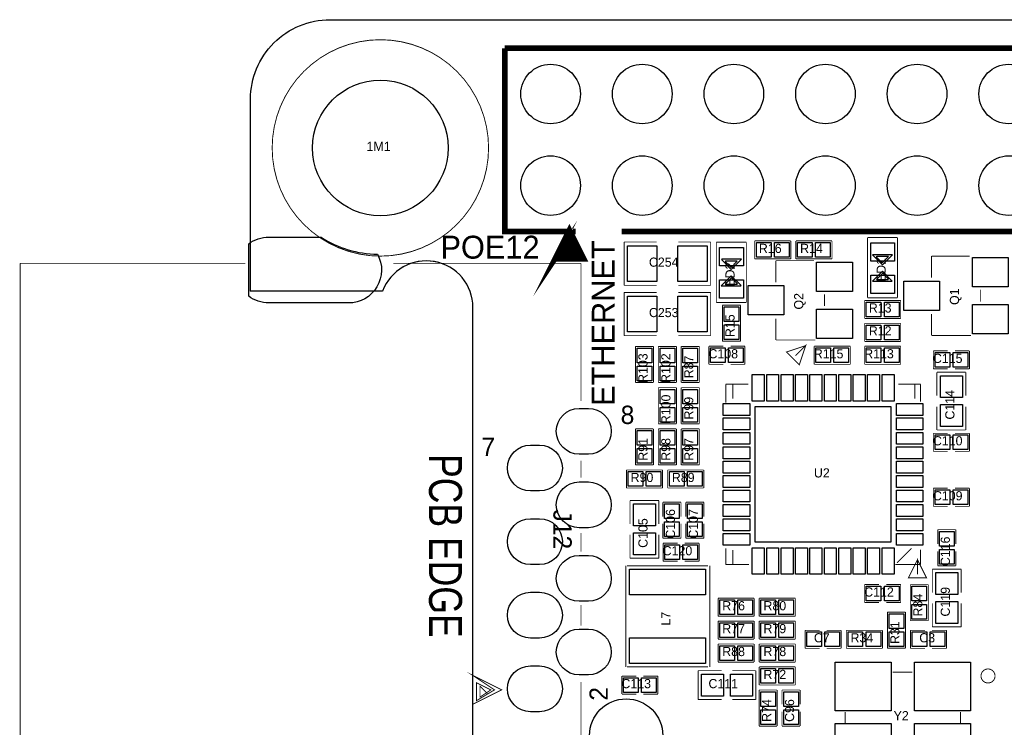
# Model space of a CAD drawing. Extents: x -6.4 to 65, y -1.2 to 30.
# Tile 2 of 5: x -6.4 to 20.9, y 10.4 to 30. Entities that reach past the tile are written whole.
import ezdxf

# ---------------------------------------------------------------- set-up
doc = ezdxf.new("R2010")
doc.units = 0
for name, color, linetype in [('BG_OUTLINE', 2, 'CONTINUOUS'), ('BG_SILKSCREEN_TOP', 241, 'CONTINUOUS'), ('PG_SILKSCREEN_TOP', 254, 'CONTINUOUS'), ('PG_SOLDERMASK_TOP', 40, 'CONTINUOUS'), ('PIN_SOLDERMASK_TOP', 7, 'CONTINUOUS'), ('RD_ASSEMBLY_TOP', 213, 'CONTINUOUS'), ('RD_SILKSCREEN_TOP', 7, 'CONTINUOUS')]:
    doc.layers.add(name, color=color, linetype=linetype)

msp = doc.modelspace()

# ---------------------------------------------------------------- linework, layer by layer
at = {"layer": 'BG_OUTLINE'}
msp.add_lwpolyline([(62.795658, 30.004766, -0.41166), (65.000886, 27.779472), (65.000886, 2.211832, -0.412426), (62.8015, 0.000762), (2.273808, 0.000762, -0.382748), (0.000762, 2.03962), (0.000762, 7.570978), (3.660648, 7.570978, 0.834981), (6.16712, 8.024876), (6.16712, 22.025356, 0.834981), (3.660648, 22.479508), (0.000762, 22.479508), (0.000762, 27.801824, -0.414214), (2.203958, 30.004766)], format="xyb", close=True, dxfattribs=at)
at = {"layer": 'BG_SILKSCREEN_TOP', "const_width": 0.1524}
for points in [[(9.017, 24.13508), (7.050024, 24.13508), (7.050024, 29.21508)], [(7.050024, 29.21508), (57.850024, 29.21508), (57.850024, 24.13508), (10.287, 24.13508)], [(8.43915, 23.37435), (9.23925, 23.37435), (8.8392, 24.17445), (8.43915, 23.37435), (8.8392, 23.974298), (9.139174, 23.474426), (8.639302, 23.474426), (8.8392, 23.874476), (9.039098, 23.574502), (8.739124, 23.574502), (8.939276, 23.7744)]]:
    msp.add_lwpolyline(points, dxfattribs=at)
at = {"layer": 'PG_SILKSCREEN_TOP', "const_width": 0.0254}
for points in [[(6.599936, 26.450036, 1), (0.599948, 26.450036, 1), (6.599936, 26.450036)], [(0.000762, 27.801824), (0.000762, 22.479254), (3.660648, 22.479254, -0.83495), (6.16712, 22.025356), (6.16712, 8.024876, -0.834968), (3.660648, 7.570724), (0.000762, 7.570724), (0.000762, 2.03962)], [(20.641564, 11.811, 1.000195), (20.252436, 11.811, 0.999805), (20.641564, 11.811)]]:
    msp.add_lwpolyline(points, format="xyb", dxfattribs=at)
for points in [[(9.017, 24.13508), (7.050024, 24.13508), (7.050024, 29.21508)], [(7.050024, 29.21508), (57.850024, 29.21508), (57.850024, 24.13508), (10.287, 24.13508)], [(10.357104, 23.840948), (10.357104, 22.641052)], [(11.257026, 23.840948), (10.357104, 23.840948)], [(12.756896, 23.840948), (11.856974, 23.840948)], [(12.756896, 22.641052), (12.756896, 23.840948)], [(12.914884, 23.836884), (12.914884, 22.167088)], [(13.744956, 23.836884), (12.914884, 23.836884)], [(13.744956, 22.167088), (13.744956, 23.836884)], [(13.978128, 23.372064), (13.978128, 23.871936)], [(13.978128, 23.871936), (14.977872, 23.871936)], [(14.977872, 23.871936), (14.977872, 23.372064)], [(15.121128, 23.372064), (15.121128, 23.871936)], [(15.121128, 23.871936), (16.120872, 23.871936)], [(16.120872, 23.871936), (16.120872, 23.372064)], [(17.105884, 23.963884), (17.105884, 22.294088)], [(17.935956, 23.963884), (17.105884, 23.963884)], [(17.935956, 22.294088), (17.935956, 23.963884)], [(-6.387084, 6.800088), (-6.387084, 23.250144)], [(-6.387084, 23.250144), (-0.139446, 23.250144)], [(9.162796, 23.250144), (3.962908, 23.250144)], [(4.573016, 23.319486), (4.572762, 23.319486)], [(9.162796, 23.250144), (9.162796, 19.431508)], [(14.977872, 23.372064), (13.978128, 23.372064)], [(14.565122, 23.325074), (14.565122, 22.722078)], [(14.565122, 23.325074), (15.620238, 23.325074)], [(16.120872, 23.372064), (15.121128, 23.372064)], [(18.883122, 23.452074), (18.883122, 22.849078)], [(18.883122, 23.452074), (19.938238, 23.452074)], [(10.357104, 22.641052), (11.257026, 22.641052)], [(10.357104, 22.443948), (10.357104, 21.244052)], [(11.257026, 22.443948), (10.357104, 22.443948)], [(11.856974, 22.641052), (12.756896, 22.641052)], [(12.756896, 22.443948), (11.856974, 22.443948)], [(12.756896, 21.244052), (12.756896, 22.443948)], [(15.914878, 22.064218), (15.914878, 22.395434)], [(20.232878, 22.191218), (20.232878, 22.522434)], [(12.914884, 22.167088), (13.744956, 22.167088)], [(17.026128, 21.721064), (17.026128, 22.220936)], [(17.026128, 22.220936), (18.025872, 22.220936)], [(17.105884, 22.294088), (17.935956, 22.294088)], [(18.025872, 22.220936), (18.025872, 21.721064)], [(13.085064, 22.089872), (13.584936, 22.089872)], [(13.085064, 21.090128), (13.085064, 22.089872)], [(13.584936, 22.089872), (13.584936, 21.090128)], [(18.883122, 21.251926), (18.883122, 21.845778)], [(14.565122, 21.124926), (14.565122, 21.718778)], [(18.025872, 21.721064), (17.026128, 21.721064)], [(17.026128, 21.086064), (17.026128, 21.585936)], [(17.026128, 21.585936), (18.025872, 21.585936)], [(18.025872, 21.585936), (18.025872, 21.086064)], [(10.357104, 21.244052), (11.257026, 21.244052)], [(11.856974, 21.244052), (12.756896, 21.244052)], [(13.584936, 21.090128), (13.085064, 21.090128)], [(14.565122, 21.124926), (15.657576, 21.124926)], [(18.025872, 21.086064), (17.026128, 21.086064)], [(18.883122, 21.251926), (19.975576, 21.251926)], [(10.672064, 20.946872), (11.171936, 20.946872)], [(10.672064, 19.947128), (10.672064, 20.946872)], [(11.171936, 20.946872), (11.171936, 19.947128)], [(11.307064, 20.946872), (11.806936, 20.946872)], [(11.307064, 19.947128), (11.307064, 20.946872)], [(11.806936, 20.946872), (11.806936, 19.947128)], [(11.942064, 20.946872), (12.441936, 20.946872)], [(11.942064, 19.947128), (11.942064, 20.946872)], [(12.441936, 20.946872), (12.441936, 19.947128)], [(12.708128, 20.950936), (13.107924, 20.950936)], [(12.708128, 20.451064), (12.708128, 20.950936)], [(13.707872, 20.950936), (13.308076, 20.950936)], [(13.707872, 20.451064), (13.707872, 20.950936)], [(15.392654, 20.969986), (14.862302, 20.793456), (15.21587, 20.439888), (15.392654, 20.969986), (15.109698, 20.687284)], [(15.629128, 20.451064), (15.629128, 20.950936)], [(15.629128, 20.950936), (16.628872, 20.950936)], [(16.628872, 20.950936), (16.628872, 20.451064)], [(17.026128, 20.451064), (17.026128, 20.950936)], [(17.026128, 20.950936), (18.025872, 20.950936)], [(18.025872, 20.950936), (18.025872, 20.451064)], [(18.931128, 20.823936), (18.931128, 20.324064)], [(19.330924, 20.823936), (18.931128, 20.823936)], [(19.531076, 20.823936), (19.930872, 20.823936)], [(19.930872, 20.823936), (19.930872, 20.324064)], [(13.107924, 20.451064), (12.708128, 20.451064)], [(13.308076, 20.451064), (13.707872, 20.451064)], [(16.628872, 20.451064), (15.629128, 20.451064)], [(18.025872, 20.451064), (17.026128, 20.451064)], [(18.931128, 20.324064), (19.330924, 20.324064)], [(19.03095, 20.2311), (19.03095, 19.581114)], [(19.83105, 20.2311), (19.03095, 20.2311)], [(19.930872, 20.324064), (19.531076, 20.324064)], [(19.83105, 19.581114), (19.83105, 20.2311)], [(11.171936, 19.947128), (10.672064, 19.947128)], [(11.806936, 19.947128), (11.307064, 19.947128)], [(12.441936, 19.947128), (11.942064, 19.947128)], [(11.307064, 19.803872), (11.806936, 19.803872)], [(11.307064, 18.804128), (11.307064, 19.803872)], [(11.806936, 19.803872), (11.806936, 18.804128)], [(11.942064, 19.803872), (12.441936, 19.803872)], [(11.942064, 18.804128), (11.942064, 19.803872)], [(12.441936, 19.803872), (12.441936, 18.804128)], [(13.17498, 19.898868), (13.805916, 19.898868)], [(13.17498, 19.898868), (13.17498, 19.388328)], [(13.375132, 19.499072), (13.375132, 19.898868)], [(13.375132, 19.898868), (13.774928, 19.898868)], [(18.57502, 19.898868), (17.956276, 19.898868)], [(18.415, 19.898868), (17.975072, 19.898868)], [(18.415, 19.499072), (18.415, 19.898868)], [(18.57502, 19.898868), (18.57502, 19.418046)], [(19.03095, 19.280886), (19.03095, 18.6309)], [(19.83105, 18.6309), (19.83105, 19.280886)], [(10.672064, 18.660872), (11.171936, 18.660872)], [(10.672064, 17.661128), (10.672064, 18.660872)], [(11.171936, 18.660872), (11.171936, 17.661128)], [(11.806936, 18.804128), (11.307064, 18.804128)], [(11.307064, 18.660872), (11.806936, 18.660872)], [(11.307064, 17.661128), (11.307064, 18.660872)], [(11.806936, 18.660872), (11.806936, 17.661128)], [(12.441936, 18.804128), (11.942064, 18.804128)], [(11.942064, 18.660872), (12.441936, 18.660872)], [(11.942064, 17.661128), (11.942064, 18.660872)], [(12.441936, 18.660872), (12.441936, 17.661128)], [(19.03095, 18.6309), (19.83105, 18.6309)], [(18.931128, 18.537936), (18.931128, 18.038064)], [(19.330924, 18.537936), (18.931128, 18.537936)], [(19.531076, 18.537936), (19.930872, 18.537936)], [(19.930872, 18.537936), (19.930872, 18.038064)], [(18.931128, 18.038064), (19.330924, 18.038064)], [(19.930872, 18.038064), (19.531076, 18.038064)], [(9.162796, 17.781778), (9.162796, 17.30883)], [(10.422128, 17.022064), (10.422128, 17.521936)], [(10.422128, 17.521936), (11.421872, 17.521936)], [(11.171936, 17.661128), (10.672064, 17.661128)], [(11.806936, 17.661128), (11.307064, 17.661128)], [(11.421872, 17.521936), (11.421872, 17.022064)], [(11.565128, 17.022064), (11.565128, 17.521936)], [(11.565128, 17.521936), (12.564872, 17.521936)], [(12.441936, 17.661128), (11.942064, 17.661128)], [(12.564872, 17.521936), (12.564872, 17.022064)], [(11.421872, 17.022064), (10.422128, 17.022064)], [(12.564872, 17.022064), (11.565128, 17.022064)], [(18.931128, 17.013936), (18.931128, 16.514064)], [(19.330924, 17.013936), (18.931128, 17.013936)], [(19.531076, 17.013936), (19.930872, 17.013936)], [(19.930872, 17.013936), (19.930872, 16.514064)], [(10.52195, 16.6751), (10.52195, 16.025114)], [(11.32205, 16.6751), (10.52195, 16.6751)], [(11.32205, 16.025114), (11.32205, 16.6751)], [(11.434064, 16.628872), (11.434064, 16.229076)], [(11.933936, 16.628872), (11.434064, 16.628872)], [(11.933936, 16.229076), (11.933936, 16.628872)], [(12.069064, 16.628872), (12.069064, 16.229076)], [(12.568936, 16.628872), (12.069064, 16.628872)], [(12.568936, 16.229076), (12.568936, 16.628872)], [(18.931128, 16.514064), (19.330924, 16.514064)], [(19.930872, 16.514064), (19.531076, 16.514064)], [(11.434064, 15.629128), (11.434064, 16.028924)], [(11.933936, 16.028924), (11.933936, 15.629128)], [(12.069064, 15.629128), (12.069064, 16.028924)], [(12.568936, 16.028924), (12.568936, 15.629128)], [(19.054064, 15.866872), (19.553936, 15.866872)], [(19.054064, 15.467076), (19.054064, 15.866872)], [(19.553936, 15.866872), (19.553936, 15.467076)], [(9.162796, 15.774924), (9.162796, 15.258288)], [(10.52195, 15.724886), (10.52195, 15.0749)], [(11.32205, 15.0749), (11.32205, 15.724886)], [(11.933936, 15.629128), (11.434064, 15.629128)], [(12.568936, 15.629128), (12.069064, 15.629128)], [(11.438128, 15.489936), (11.837924, 15.489936)], [(11.438128, 14.990064), (11.438128, 15.489936)], [(12.437872, 15.489936), (12.038076, 15.489936)], [(12.437872, 14.990064), (12.437872, 15.489936)], [(13.17498, 14.899132), (13.17498, 15.350744)], [(13.375132, 14.899132), (13.375132, 15.298928)], [(17.925034, 14.948916), (18.325084, 15.348966)], [(18.57502, 14.899132), (18.57502, 15.3162)], [(10.52195, 15.0749), (11.32205, 15.0749)], [(18.4912, 15.031974), (18.241264, 14.532102), (18.741136, 14.532102), (18.4912, 15.031974), (18.4912, 14.631924)], [(19.054064, 15.266924), (19.054064, 14.867128)], [(19.553936, 14.867128), (19.553936, 15.266924)], [(10.407904, 12.062714), (10.407904, 14.867128)], [(10.433304, 14.867128), (12.68476, 14.867128)], [(11.837924, 14.990064), (11.438128, 14.990064)], [(12.038076, 14.990064), (12.437872, 14.990064)], [(12.73556, 14.867128), (12.73556, 12.062714)], [(13.17498, 14.899132), (13.817854, 14.899132)], [(13.774928, 14.899132), (13.375132, 14.899132)], [(18.57502, 14.899132), (17.873218, 14.899132)], [(18.90395, 14.7701), (18.90395, 14.120114)], [(19.70405, 14.7701), (18.90395, 14.7701)], [(19.054064, 14.867128), (19.553936, 14.867128)], [(19.70405, 14.120114), (19.70405, 14.7701)], [(17.026128, 14.346936), (17.026128, 13.847064)], [(17.425924, 14.346936), (17.026128, 14.346936)], [(17.626076, 14.346936), (18.025872, 14.346936)], [(18.025872, 14.346936), (18.025872, 13.847064)], [(18.292064, 14.342872), (18.791936, 14.342872)], [(18.292064, 13.343128), (18.292064, 14.342872)], [(18.791936, 14.342872), (18.791936, 13.343128)], [(12.962128, 13.466064), (12.962128, 13.965936)], [(12.962128, 13.965936), (13.961872, 13.965936)], [(13.961872, 13.965936), (13.961872, 13.466064)], [(14.105128, 13.965936), (15.104872, 13.965936)], [(14.105128, 13.466064), (14.105128, 13.965936)], [(15.104872, 13.965936), (15.104872, 13.466064)], [(9.162796, 13.778992), (9.162796, 13.207238)], [(17.026128, 13.847064), (17.425924, 13.847064)], [(18.025872, 13.847064), (17.626076, 13.847064)], [(18.90395, 13.819886), (18.90395, 13.1699)], [(19.70405, 13.1699), (19.70405, 13.819886)], [(13.961872, 13.466064), (12.962128, 13.466064)], [(15.104872, 13.466064), (14.105128, 13.466064)], [(17.657064, 13.580872), (18.156936, 13.580872)], [(17.657064, 12.581128), (17.657064, 13.580872)], [(18.156936, 13.580872), (18.156936, 12.581128)], [(12.962128, 13.330936), (13.961872, 13.330936)], [(12.962128, 12.831064), (12.962128, 13.330936)], [(13.961872, 13.330936), (13.961872, 12.831064)], [(14.105128, 12.831064), (14.105128, 13.330936)], [(14.105128, 13.330936), (15.104872, 13.330936)], [(15.104872, 13.330936), (15.104872, 12.831064)], [(18.791936, 13.343128), (18.292064, 13.343128)], [(18.90395, 13.1699), (19.70405, 13.1699)], [(13.961872, 12.831064), (12.962128, 12.831064)], [(15.104872, 12.831064), (14.105128, 12.831064)], [(15.375128, 13.076936), (15.774924, 13.076936)], [(15.375128, 12.577064), (15.375128, 13.076936)], [(16.374872, 13.076936), (15.975076, 13.076936)], [(16.374872, 12.577064), (16.374872, 13.076936)], [(16.518128, 13.076936), (17.517872, 13.076936)], [(16.518128, 12.577064), (16.518128, 13.076936)], [(17.517872, 13.076936), (17.517872, 12.577064)], [(18.296128, 13.076936), (18.296128, 12.577064)], [(18.695924, 13.076936), (18.296128, 13.076936)], [(18.896076, 13.076936), (19.295872, 13.076936)], [(19.295872, 13.076936), (19.295872, 12.577064)], [(12.962128, 12.196064), (12.962128, 12.695936)], [(12.962128, 12.695936), (13.961872, 12.695936)], [(13.961872, 12.695936), (13.961872, 12.196064)], [(14.105128, 12.695936), (15.104872, 12.695936)], [(14.105128, 12.196064), (14.105128, 12.695936)], [(15.104872, 12.695936), (15.104872, 12.196064)], [(15.774924, 12.577064), (15.375128, 12.577064)], [(15.975076, 12.577064), (16.374872, 12.577064)], [(17.517872, 12.577064), (16.518128, 12.577064)], [(18.156936, 12.581128), (17.657064, 12.581128)], [(18.296128, 12.577064), (18.695924, 12.577064)], [(19.295872, 12.577064), (18.896076, 12.577064)], [(12.68476, 12.062714), (10.433304, 12.062714)], [(13.961872, 12.196064), (12.962128, 12.196064)], [(15.104872, 12.196064), (14.105128, 12.196064)], [(14.105128, 11.561064), (14.105128, 12.060936)], [(14.105128, 12.060936), (15.104872, 12.060936)], [(15.104872, 12.060936), (15.104872, 11.561064)], [(6.162802, 11.825224), (6.162802, 11.025124), (6.962902, 11.425174), (6.162802, 11.825224), (6.76275, 11.425174), (6.262878, 11.1252), (6.262878, 11.625072), (6.662928, 11.425174), (6.362954, 11.225022), (6.362954, 11.524996), (6.562852, 11.325098)], [(10.295128, 11.806936), (10.694924, 11.806936)], [(10.295128, 11.307064), (10.295128, 11.806936)], [(11.294872, 11.806936), (10.895076, 11.806936)], [(11.294872, 11.307064), (11.294872, 11.806936)], [(12.4079, 11.95705), (12.4079, 11.15695)], [(13.057886, 11.95705), (12.4079, 11.95705)], [(14.0081, 11.95705), (13.358114, 11.95705)], [(14.0081, 11.15695), (14.0081, 11.95705)], [(18.350738, 11.917934), (17.805654, 11.917934)], [(9.162796, 6.800088), (9.162796, 11.645392)], [(15.104872, 11.561064), (14.105128, 11.561064)], [(10.694924, 11.307064), (10.295128, 11.307064)], [(10.895076, 11.307064), (11.294872, 11.307064)], [(14.101064, 11.421872), (14.600936, 11.421872)], [(14.101064, 10.422128), (14.101064, 11.421872)], [(14.600936, 11.421872), (14.600936, 10.422128)], [(14.736064, 11.421872), (14.736064, 11.022076)], [(15.235936, 11.421872), (14.736064, 11.421872)], [(15.235936, 11.022076), (15.235936, 11.421872)], [(12.4079, 11.15695), (13.057886, 11.15695)], [(13.358114, 11.15695), (14.0081, 11.15695)], [(14.736064, 10.422128), (14.736064, 10.821924)], [(15.235936, 10.821924), (15.235936, 10.422128)], [(16.484854, 10.496804), (16.484854, 10.814558)], [(19.684746, 10.485628), (19.684746, 10.810494)], [(14.600936, 10.422128), (14.101064, 10.422128)], [(15.235936, 10.422128), (14.736064, 10.422128)]]:
    msp.add_lwpolyline(points, dxfattribs=at)
at = {"layer": 'PG_SOLDERMASK_TOP'}
for points in [[(17.2466, 23.4823), (17.51965, 23.20925), (17.79905, 23.48865), (17.2593, 23.48865), (17.2593, 23.4823)], [(13.0556, 23.3553), (13.32865, 23.08225), (13.60805, 23.36165), (13.0683, 23.36165), (13.0683, 23.3553)], [(13.1572, 23.3045), (13.3223, 23.1394), (13.49375, 23.31085), (13.1699, 23.31085), (13.1699, 23.3045)], [(17.3482, 23.4315), (17.5133, 23.2664), (17.68475, 23.43785), (17.3609, 23.43785), (17.3609, 23.4315)], [(17.7927, 22.7584), (17.51965, 23.03145), (17.24025, 22.75205), (17.78, 22.75205), (17.78, 22.7584)], [(17.6911, 22.8092), (17.526, 22.9743), (17.35455, 22.80285), (17.6784, 22.80285), (17.6784, 22.8092)], [(13.6017, 22.6314), (13.32865, 22.90445), (13.04925, 22.62505), (13.589, 22.62505), (13.589, 22.6314)], [(13.5001, 22.6822), (13.335, 22.8473), (13.16355, 22.67585), (13.4874, 22.67585), (13.4874, 22.6822)]]:
    msp.add_lwpolyline(points, close=True, dxfattribs=at)
at = {"layer": 'PIN_SOLDERMASK_TOP'}
for points in [[(-0.0508, 23.789132, -0.165832), (0.508, 23.979632), (1.944624, 23.979632), (1.95707, 23.971504, 0.141192), (3.520186, 23.50389, -0.569596), (2.7178, 22.150832), (0.508, 22.150832, -0.165854), (-0.0508, 22.341332)], [(9.366758, 17.960086), (9.112758, 17.960086, -1), (9.112758, 19.230086), (9.366758, 19.230086, -1)], [(8.012938, 16.940022), (7.758938, 16.940022, -1), (7.758938, 18.210022), (8.012938, 18.210022, -1)], [(9.366758, 15.920212), (9.112758, 15.920212, -1), (9.112758, 17.190212), (9.366758, 17.190212, -1)], [(8.012938, 14.900148), (7.758938, 14.900148, -1), (7.758938, 16.170148), (8.012938, 16.170148, -1)], [(9.366758, 13.880084), (9.112758, 13.880084, -1), (9.112758, 15.150084), (9.366758, 15.150084, -1)], [(8.012938, 12.86002), (7.758938, 12.86002, -1), (7.758938, 14.13002), (8.012938, 14.13002, -1)], [(9.366758, 11.84021), (9.112758, 11.84021, -1), (9.112758, 13.11021), (9.366758, 13.11021, -1)], [(8.012938, 10.820146), (7.758938, 10.820146, -1), (7.758938, 12.090146), (8.012938, 12.090146, -1)]]:
    msp.add_lwpolyline(points, format="xyb", close=True, dxfattribs=at)
for points in [[(14.024864, 23.4188), (14.024864, 23.8252), (14.431264, 23.8252), (14.431264, 23.4188)], [(14.524736, 23.4188), (14.524736, 23.8252), (14.931136, 23.8252), (14.931136, 23.4188)], [(15.167864, 23.4188), (15.167864, 23.8252), (15.574264, 23.8252), (15.574264, 23.4188)], [(15.667736, 23.4188), (15.667736, 23.8252), (16.074136, 23.8252), (16.074136, 23.4188)], [(17.8562, 23.310088), (17.1958, 23.310088), (17.1958, 23.818088), (17.8562, 23.818088)], [(10.450576, 22.7457), (10.450576, 23.7363), (11.263376, 23.7363), (11.263376, 22.7457)], [(11.850624, 22.7457), (11.850624, 23.7363), (12.663424, 23.7363), (12.663424, 22.7457)], [(13.6652, 23.183088), (13.0048, 23.183088), (13.0048, 23.691088), (13.6652, 23.691088)], [(16.68526, 22.468586), (15.69466, 22.468586), (15.69466, 23.281386), (16.68526, 23.281386)], [(21.00326, 22.595586), (20.01266, 22.595586), (20.01266, 23.408386), (21.00326, 23.408386)], [(13.6652, 22.282912), (13.0048, 22.282912), (13.0048, 22.790912), (13.6652, 22.790912)], [(17.8562, 22.409912), (17.1958, 22.409912), (17.1958, 22.917912), (17.8562, 22.917912)], [(19.10334, 21.9456), (18.11274, 21.9456), (18.11274, 22.7584), (19.10334, 22.7584)], [(14.78534, 21.8186), (13.79474, 21.8186), (13.79474, 22.6314), (14.78534, 22.6314)], [(10.450576, 21.3487), (10.450576, 22.3393), (11.263376, 22.3393), (11.263376, 21.3487)], [(11.850624, 21.3487), (11.850624, 22.3393), (12.663424, 22.3393), (12.663424, 21.3487)], [(17.072864, 21.7678), (17.072864, 22.1742), (17.479264, 22.1742), (17.479264, 21.7678)], [(17.572736, 21.7678), (17.572736, 22.1742), (17.979136, 22.1742), (17.979136, 21.7678)], [(13.5382, 21.636736), (13.1318, 21.636736), (13.1318, 22.043136), (13.5382, 22.043136)], [(16.68526, 21.168614), (15.69466, 21.168614), (15.69466, 21.981414), (16.68526, 21.981414)], [(21.00326, 21.295614), (20.01266, 21.295614), (20.01266, 22.108414), (21.00326, 22.108414)], [(13.5382, 21.136864), (13.1318, 21.136864), (13.1318, 21.543264), (13.5382, 21.543264)], [(17.072864, 21.1328), (17.072864, 21.5392), (17.479264, 21.5392), (17.479264, 21.1328)], [(17.572736, 21.1328), (17.572736, 21.5392), (17.979136, 21.5392), (17.979136, 21.1328)], [(10.7188, 20.900136), (11.1252, 20.900136), (11.1252, 20.493736), (10.7188, 20.493736)], [(11.7602, 20.493736), (11.3538, 20.493736), (11.3538, 20.900136), (11.7602, 20.900136)], [(11.9888, 20.900136), (12.3952, 20.900136), (12.3952, 20.493736), (11.9888, 20.493736)], [(13.161264, 20.9042), (13.161264, 20.4978), (12.754864, 20.4978), (12.754864, 20.9042)], [(13.661136, 20.9042), (13.661136, 20.4978), (13.254736, 20.4978), (13.254736, 20.9042)], [(15.675864, 20.4978), (15.675864, 20.9042), (16.082264, 20.9042), (16.082264, 20.4978)], [(16.175736, 20.4978), (16.175736, 20.9042), (16.582136, 20.9042), (16.582136, 20.4978)], [(17.072864, 20.4978), (17.072864, 20.9042), (17.479264, 20.9042), (17.479264, 20.4978)], [(17.572736, 20.4978), (17.572736, 20.9042), (17.979136, 20.9042), (17.979136, 20.4978)], [(18.977864, 20.3708), (18.977864, 20.7772), (19.384264, 20.7772), (19.384264, 20.3708)], [(19.477736, 20.3708), (19.477736, 20.7772), (19.884136, 20.7772), (19.884136, 20.3708)], [(10.7188, 20.400264), (11.1252, 20.400264), (11.1252, 19.993864), (10.7188, 19.993864)], [(11.7602, 19.993864), (11.3538, 19.993864), (11.3538, 20.400264), (11.7602, 20.400264)], [(11.9888, 20.400264), (12.3952, 20.400264), (12.3952, 19.993864), (11.9888, 19.993864)], [(14.240002, 20.167346), (14.240002, 19.430746), (13.909802, 19.430746), (13.909802, 20.167346)], [(14.640052, 20.167346), (14.640052, 19.430746), (14.309852, 19.430746), (14.309852, 20.167346)], [(15.040102, 20.167346), (15.040102, 19.430746), (14.709902, 19.430746), (14.709902, 20.167346)], [(15.440152, 20.167346), (15.440152, 19.430746), (15.109952, 19.430746), (15.109952, 20.167346)], [(15.840202, 20.167346), (15.840202, 19.430746), (15.510002, 19.430746), (15.510002, 20.167346)], [(16.239998, 20.167346), (16.239998, 19.430746), (15.909798, 19.430746), (15.909798, 20.167346)], [(16.640048, 20.167346), (16.640048, 19.430746), (16.309848, 19.430746), (16.309848, 20.167346)], [(17.040098, 20.167346), (17.040098, 19.430746), (16.709898, 19.430746), (16.709898, 20.167346)], [(17.440148, 20.167346), (17.440148, 19.430746), (17.109948, 19.430746), (17.109948, 20.167346)], [(17.840198, 20.167346), (17.840198, 19.430746), (17.509998, 19.430746), (17.509998, 20.167346)], [(19.1262, 20.13585), (19.7358, 20.13585), (19.7358, 19.52625), (19.1262, 19.52625)], [(11.3538, 19.757136), (11.7602, 19.757136), (11.7602, 19.350736), (11.3538, 19.350736)], [(12.3952, 19.350736), (11.9888, 19.350736), (11.9888, 19.757136), (12.3952, 19.757136)], [(11.3538, 19.257264), (11.7602, 19.257264), (11.7602, 18.850864), (11.3538, 18.850864)], [(12.3952, 18.850864), (11.9888, 18.850864), (11.9888, 19.257264), (12.3952, 19.257264)], [(13.843254, 19.364198), (13.843254, 19.033998), (13.106654, 19.033998), (13.106654, 19.364198)], [(17.7546, 19.2786), (17.7546, 15.5194), (13.9954, 15.5194), (13.9954, 19.2786)], [(18.643346, 19.364198), (18.643346, 19.033998), (17.906746, 19.033998), (17.906746, 19.364198)], [(19.1262, 19.33575), (19.7358, 19.33575), (19.7358, 18.72615), (19.1262, 18.72615)], [(13.843254, 18.964148), (13.843254, 18.633948), (13.106654, 18.633948), (13.106654, 18.964148)], [(18.643346, 18.964148), (18.643346, 18.633948), (17.906746, 18.633948), (17.906746, 18.964148)], [(11.1252, 18.207736), (10.7188, 18.207736), (10.7188, 18.614136), (11.1252, 18.614136)], [(11.3538, 18.614136), (11.7602, 18.614136), (11.7602, 18.207736), (11.3538, 18.207736)], [(12.3952, 18.207736), (11.9888, 18.207736), (11.9888, 18.614136), (12.3952, 18.614136)], [(13.843254, 18.564098), (13.843254, 18.233898), (13.106654, 18.233898), (13.106654, 18.564098)], [(18.643346, 18.564098), (18.643346, 18.233898), (17.906746, 18.233898), (17.906746, 18.564098)], [(18.977864, 18.0848), (18.977864, 18.4912), (19.384264, 18.4912), (19.384264, 18.0848)], [(19.477736, 18.0848), (19.477736, 18.4912), (19.884136, 18.4912), (19.884136, 18.0848)], [(11.1252, 17.707864), (10.7188, 17.707864), (10.7188, 18.114264), (11.1252, 18.114264)], [(11.3538, 18.114264), (11.7602, 18.114264), (11.7602, 17.707864), (11.3538, 17.707864)], [(12.3952, 17.707864), (11.9888, 17.707864), (11.9888, 18.114264), (12.3952, 18.114264)], [(13.843254, 18.164048), (13.843254, 17.833848), (13.106654, 17.833848), (13.106654, 18.164048)], [(18.643346, 18.164048), (18.643346, 17.833848), (17.906746, 17.833848), (17.906746, 18.164048)], [(13.843254, 17.763998), (13.843254, 17.433798), (13.106654, 17.433798), (13.106654, 17.763998)], [(18.643346, 17.763998), (18.643346, 17.433798), (17.906746, 17.433798), (17.906746, 17.763998)], [(10.468864, 17.0688), (10.468864, 17.4752), (10.875264, 17.4752), (10.875264, 17.0688)], [(10.968736, 17.0688), (10.968736, 17.4752), (11.375136, 17.4752), (11.375136, 17.0688)], [(11.611864, 17.0688), (11.611864, 17.4752), (12.018264, 17.4752), (12.018264, 17.0688)], [(12.111736, 17.0688), (12.111736, 17.4752), (12.518136, 17.4752), (12.518136, 17.0688)], [(13.843254, 17.364202), (13.843254, 17.034002), (13.106654, 17.034002), (13.106654, 17.364202)], [(18.643346, 17.364202), (18.643346, 17.034002), (17.906746, 17.034002), (17.906746, 17.364202)], [(13.843254, 16.964152), (13.843254, 16.633952), (13.106654, 16.633952), (13.106654, 16.964152)], [(18.643346, 16.964152), (18.643346, 16.633952), (17.906746, 16.633952), (17.906746, 16.964152)], [(18.977864, 16.5608), (18.977864, 16.9672), (19.384264, 16.9672), (19.384264, 16.5608)], [(19.477736, 16.5608), (19.477736, 16.9672), (19.884136, 16.9672), (19.884136, 16.5608)], [(10.6172, 16.57985), (11.2268, 16.57985), (11.2268, 15.97025), (10.6172, 15.97025)], [(11.4808, 16.582136), (11.8872, 16.582136), (11.8872, 16.175736), (11.4808, 16.175736)], [(12.1158, 16.582136), (12.5222, 16.582136), (12.5222, 16.175736), (12.1158, 16.175736)], [(13.843254, 16.564102), (13.843254, 16.233902), (13.106654, 16.233902), (13.106654, 16.564102)], [(18.643346, 16.564102), (18.643346, 16.233902), (17.906746, 16.233902), (17.906746, 16.564102)], [(13.843254, 16.164052), (13.843254, 15.833852), (13.106654, 15.833852), (13.106654, 16.164052)], [(18.643346, 16.164052), (18.643346, 15.833852), (17.906746, 15.833852), (17.906746, 16.164052)], [(11.4808, 16.082264), (11.8872, 16.082264), (11.8872, 15.675864), (11.4808, 15.675864)], [(12.1158, 16.082264), (12.5222, 16.082264), (12.5222, 15.675864), (12.1158, 15.675864)], [(10.6172, 15.77975), (11.2268, 15.77975), (11.2268, 15.17015), (10.6172, 15.17015)], [(13.843254, 15.764002), (13.843254, 15.433802), (13.106654, 15.433802), (13.106654, 15.764002)], [(18.643346, 15.764002), (18.643346, 15.433802), (17.906746, 15.433802), (17.906746, 15.764002)], [(19.5072, 15.413736), (19.1008, 15.413736), (19.1008, 15.820136), (19.5072, 15.820136)], [(11.891264, 15.4432), (11.891264, 15.0368), (11.484864, 15.0368), (11.484864, 15.4432)], [(12.391136, 15.4432), (12.391136, 15.0368), (11.984736, 15.0368), (11.984736, 15.4432)], [(14.240002, 15.367254), (14.240002, 14.630654), (13.909802, 14.630654), (13.909802, 15.367254)], [(14.640052, 15.367254), (14.640052, 14.630654), (14.309852, 14.630654), (14.309852, 15.367254)], [(15.040102, 15.367254), (15.040102, 14.630654), (14.709902, 14.630654), (14.709902, 15.367254)], [(15.440152, 15.367254), (15.440152, 14.630654), (15.109952, 14.630654), (15.109952, 15.367254)], [(15.840202, 15.367254), (15.840202, 14.630654), (15.510002, 14.630654), (15.510002, 15.367254)], [(16.239998, 15.367254), (16.239998, 14.630654), (15.909798, 14.630654), (15.909798, 15.367254)], [(16.640048, 15.367254), (16.640048, 14.630654), (16.309848, 14.630654), (16.309848, 15.367254)], [(17.040098, 15.367254), (17.040098, 14.630654), (16.709898, 14.630654), (16.709898, 15.367254)], [(17.440148, 15.367254), (17.440148, 14.630654), (17.109948, 14.630654), (17.109948, 15.367254)], [(17.840198, 15.367254), (17.840198, 14.630654), (17.509998, 14.630654), (17.509998, 15.367254)], [(19.5072, 14.913864), (19.1008, 14.913864), (19.1008, 15.320264), (19.5072, 15.320264)], [(12.6111, 14.05636), (10.5029, 14.05636), (10.5029, 14.76756), (12.6111, 14.76756)], [(18.9992, 14.67485), (19.6088, 14.67485), (19.6088, 14.06525), (18.9992, 14.06525)], [(17.072864, 13.8938), (17.072864, 14.3002), (17.479264, 14.3002), (17.479264, 13.8938)], [(17.572736, 13.8938), (17.572736, 14.3002), (17.979136, 14.3002), (17.979136, 13.8938)], [(18.3388, 14.296136), (18.7452, 14.296136), (18.7452, 13.889736), (18.3388, 13.889736)], [(13.008864, 13.5128), (13.008864, 13.9192), (13.415264, 13.9192), (13.415264, 13.5128)], [(13.508736, 13.5128), (13.508736, 13.9192), (13.915136, 13.9192), (13.915136, 13.5128)], [(14.558264, 13.9192), (14.558264, 13.5128), (14.151864, 13.5128), (14.151864, 13.9192)], [(15.058136, 13.9192), (15.058136, 13.5128), (14.651736, 13.5128), (14.651736, 13.9192)], [(18.3388, 13.796264), (18.7452, 13.796264), (18.7452, 13.389864), (18.3388, 13.389864)], [(18.9992, 13.87475), (19.6088, 13.87475), (19.6088, 13.26515), (18.9992, 13.26515)], [(18.1102, 13.127736), (17.7038, 13.127736), (17.7038, 13.534136), (18.1102, 13.534136)], [(13.415264, 13.2842), (13.415264, 12.8778), (13.008864, 12.8778), (13.008864, 13.2842)], [(13.915136, 13.2842), (13.915136, 12.8778), (13.508736, 12.8778), (13.508736, 13.2842)], [(14.151864, 12.8778), (14.151864, 13.2842), (14.558264, 13.2842), (14.558264, 12.8778)], [(14.651736, 12.8778), (14.651736, 13.2842), (15.058136, 13.2842), (15.058136, 12.8778)], [(12.6111, 12.15644), (10.5029, 12.15644), (10.5029, 12.86764), (12.6111, 12.86764)], [(15.828264, 13.0302), (15.828264, 12.6238), (15.421864, 12.6238), (15.421864, 13.0302)], [(16.328136, 13.0302), (16.328136, 12.6238), (15.921736, 12.6238), (15.921736, 13.0302)], [(16.971264, 13.0302), (16.971264, 12.6238), (16.564864, 12.6238), (16.564864, 13.0302)], [(17.471136, 13.0302), (17.471136, 12.6238), (17.064736, 12.6238), (17.064736, 13.0302)], [(18.1102, 12.627864), (17.7038, 12.627864), (17.7038, 13.034264), (18.1102, 13.034264)], [(18.342864, 12.6238), (18.342864, 13.0302), (18.749264, 13.0302), (18.749264, 12.6238)], [(18.842736, 12.6238), (18.842736, 13.0302), (19.249136, 13.0302), (19.249136, 12.6238)], [(13.008864, 12.2428), (13.008864, 12.6492), (13.415264, 12.6492), (13.415264, 12.2428)], [(13.508736, 12.2428), (13.508736, 12.6492), (13.915136, 12.6492), (13.915136, 12.2428)], [(14.558264, 12.6492), (14.558264, 12.2428), (14.151864, 12.2428), (14.151864, 12.6492)], [(15.058136, 12.6492), (15.058136, 12.2428), (14.651736, 12.2428), (14.651736, 12.6492)], [(14.151864, 11.6078), (14.151864, 12.0142), (14.558264, 12.0142), (14.558264, 11.6078)], [(14.651736, 11.6078), (14.651736, 12.0142), (15.058136, 12.0142), (15.058136, 11.6078)], [(17.759426, 12.190984), (17.759426, 10.844784), (16.210026, 10.844784), (16.210026, 12.190984)], [(19.959574, 12.190984), (19.959574, 10.844784), (18.410174, 10.844784), (18.410174, 12.190984)], [(10.748264, 11.7602), (10.748264, 11.3538), (10.341864, 11.3538), (10.341864, 11.7602)], [(11.248136, 11.7602), (11.248136, 11.3538), (10.841736, 11.3538), (10.841736, 11.7602)], [(12.50315, 11.2522), (12.50315, 11.8618), (13.11275, 11.8618), (13.11275, 11.2522)], [(13.30325, 11.2522), (13.30325, 11.8618), (13.91285, 11.8618), (13.91285, 11.2522)], [(14.1478, 11.375136), (14.5542, 11.375136), (14.5542, 10.968736), (14.1478, 10.968736)], [(14.7828, 11.375136), (15.1892, 11.375136), (15.1892, 10.968736), (14.7828, 10.968736)], [(14.1478, 10.875264), (14.5542, 10.875264), (14.5542, 10.468864), (14.1478, 10.468864)], [(14.7828, 10.875264), (15.1892, 10.875264), (15.1892, 10.468864), (14.7828, 10.468864)], [(17.759426, 10.491216), (17.759426, 9.145016), (16.210026, 9.145016), (16.210026, 10.491216)], [(19.959574, 10.491216), (19.959574, 9.145016), (18.410174, 9.145016), (18.410174, 10.491216)]]:
    msp.add_lwpolyline(points, close=True, dxfattribs=at)
for centre, radius in [((8.320024, 27.94508), 0.8255), ((10.860024, 27.94508), 0.8255), ((13.400024, 27.94508), 0.8255), ((15.940024, 27.94508), 0.8255), ((18.480024, 27.94508), 0.8255), ((21.020024, 27.94508), 0.8255), ((3.599942, 26.450036), 1.8796), ((8.320024, 25.40508), 0.8255), ((10.860024, 25.40508), 0.8255), ((13.400024, 25.40508), 0.8255), ((15.940024, 25.40508), 0.8255), ((18.480024, 25.40508), 0.8255), ((21.020024, 25.40508), 0.8255), ((10.414, 10.16), 1.016)]:
    msp.add_circle(centre, radius, dxfattribs=at)

# ---------------------------------------------------------------- texts
at = {"layer": 'BG_SILKSCREEN_TOP', "width": 1.004}
msp.add_text('POE12', height=0.635, dxfattribs=at).set_placement((5.26542, 23.3807))
msp.add_text('ETHERNET', height=0.635, rotation=90, dxfattribs=at).set_placement((10.0965, 19.29511))
at = {"layer": 'PG_SILKSCREEN_TOP', "width": 1.005}
for s, p in [('8', (10.2616, 18.796)), ('7', (6.4008, 17.907))]:
    msp.add_text(s, height=0.508, dxfattribs=at).set_placement(p)
at = {"layer": 'PG_SILKSCREEN_TOP'}
for s, height, rotation, width, p in [('PCB EDGE', 0.9144, 270, 0.805556, (4.948936, 17.963134)), ('2', 0.508, 90, 1.005, (9.906, 11.1252))]:
    msp.add_text(s, height=height, rotation=rotation, dxfattribs=dict(at, width=width)).set_placement(p)
at = {"layer": 'RD_ASSEMBLY_TOP', "width": 1.01}
for s, p in [('1M1', (3.216402, 26.3652)), ('R16', (14.09446, 23.537164)), ('R14', (15.23746, 23.537164)), ('C254', (11.04519, 23.156164)), ('R13', (17.14246, 21.886164)), ('C253', (11.04519, 21.759164)), ('R12', (17.14246, 21.251164)), ('C108', (12.69619, 20.616164)), ('R115', (15.61719, 20.616164)), ('R113', (17.01419, 20.616164)), ('C115', (18.91919, 20.489164)), ('C110', (18.91919, 18.203164)), ('U2', (15.61973, 17.314164)), ('R90', (10.53846, 17.187164)), ('R89', (11.68146, 17.187164)), ('C109', (18.91919, 16.679164)), ('C120', (11.42619, 15.155164)), ('C112', (17.01419, 14.012164)), ('R76', (13.07846, 13.631164)), ('R80', (14.22146, 13.631164)), ('R77', (13.07846, 12.996164)), ('R79', (14.22146, 12.996164)), ('C7', (15.61973, 12.742164)), ('R34', (16.63446, 12.742164)), ('C3', (18.54073, 12.742164)), ('R88', (13.07846, 12.361164)), ('R78', (14.22146, 12.361164)), ('R72', (14.22146, 11.726164)), ('C113', (10.28319, 11.472164)), ('C111', (12.69619, 11.472164)), ('Y2', (17.82953, 10.583164))]:
    msp.add_text(s, height=0.254, dxfattribs=at).set_placement(p)
at = {"layer": 'RD_ASSEMBLY_TOP'}
for s, height, rotation, width, p in [('ED2', 0.254, 90, 1.01, (13.419836, 22.60346)), ('ED1', 0.254, 90, 1.01, (17.610836, 22.73046)), ('Q2', 0.254, 90, 1.01, (15.324836, 21.96973)), ('Q1', 0.254, 90, 1.01, (19.642836, 22.09673)), ('R15', 0.254, 90, 1.01, (13.419836, 21.20646)), ('R103', 0.254, 90, 1.01, (11.006836, 19.93519)), ('R102', 0.254, 90, 1.01, (11.641836, 19.93519)), ('R87', 0.254, 90, 1.01, (12.276836, 20.06346)), ('C114', 0.254, 90, 1.01, (19.515836, 18.91919)), ('R100', 0.254, 90, 1.01, (11.641836, 18.79219)), ('R99', 0.254, 90, 1.01, (12.276836, 18.92046)), ('R91', 0.254, 90, 1.01, (11.006836, 17.77746)), ('R98', 0.254, 90, 1.01, (11.641836, 17.77746)), ('R97', 0.254, 90, 1.01, (12.276836, 17.77746)), ('J12', 0.508, 270, 1.005, (8.396224, 16.425164)), ('C106', 0.254, 90, 1.01, (11.768836, 15.61719)), ('C107', 0.254, 90, 1.01, (12.403836, 15.61719)), ('C105', 0.254, 90, 1.01, (11.006836, 15.36319)), ('C116', 0.254, 90, 1.01, (19.388836, 14.85519)), ('C119', 0.254, 90, 1.01, (19.388836, 13.45819)), ('R84', 0.254, 90, 1.01, (18.626836, 13.45946)), ('L7', 0.254, 90, 1.01, (11.641836, 13.20673)), ('R31', 0.254, 90, 1.01, (17.991836, 12.69746)), ('R74', 0.254, 90, 1.01, (14.435836, 10.53846)), ('C96', 0.254, 90, 1.01, (15.070836, 10.53846))]:
    msp.add_text(s, height=height, rotation=rotation, dxfattribs=dict(at, width=width)).set_placement(p)
at = {"layer": 'RD_SILKSCREEN_TOP'}
for s, p in [('CON1', (8.320024, 25.40508)), ('R16', (14.478, 23.495)), ('R14', (15.113, 23.622)), ('C254', (11.556492, 23.368)), ('C253', (11.556492, 21.971)), ('R13', (17.018, 21.971)), ('R12', (17.018, 21.336)), ('R115', (15.621, 20.701)), ('R113', (17.018, 20.701)), ('C115', (18.923, 20.574)), ('C110', (18.923, 18.288)), ('R90', (10.414, 17.272)), ('R89', (11.557, 17.272)), ('C109', (18.923, 16.764)), ('C112', (17.018, 14.097)), ('R76', (12.954, 13.716)), ('R79', (14.097, 13.081)), ('C3', (18.288, 12.827)), ('R88', (12.954, 12.446)), ('C111', (14.224, 12.065)), ('R72', (14.097, 11.811))]:
    msp.add_text(s, height=0.000254, dxfattribs=at).set_placement(p)
for s, rotation, p in [('ED2', 90, (13.335254, 22.986492)), ('Q2', 90, (15.240254, 22.224746)), ('Q1', 90, (20.066254, 22.351746)), ('R15', 90, (13.462, 21.59)), ('ED1', 90, (16.431768, 21.794724)), ('R103', 270, (10.922, 20.955)), ('R87', 270, (12.192, 20.955)), ('C108', 180, (13.716, 20.701)), ('R102', 90, (11.557, 19.939)), ('R100', 270, (11.557, 19.812)), ('R98', 270, (11.557, 18.669)), ('R99', 90, (12.192, 18.796)), ('C114', 270, (19.939, 18.415)), ('R91', 90, (10.922, 17.653)), ('R97', 90, (12.192, 17.653)), ('C106', 270, (11.684, 16.637)), ('C107', 270, (12.319, 16.637)), ('C120', 180, (12.446, 15.24)), ('C105', 270, (11.43, 14.859)), ('C116', 90, (19.304, 14.859)), ('R84', 270, (18.542, 14.351)), ('R80', 180, (15.113, 13.716)), ('L7', 90, (11.430254, 13.334746)), ('R77', 180, (13.97, 13.081)), ('C119', 270, (19.812, 12.954)), ('C7', 180, (16.383, 12.827)), ('R34', 180, (17.526, 12.827)), ('R31', 90, (17.907, 12.573)), ('R78', 180, (15.113, 12.446)), ('C113', 180, (11.303, 11.557)), ('R74', 270, (14.351, 11.43)), ('C96', 270, (14.986, 11.43)), ('Y2', 180, (18.034254, 10.922254))]:
    msp.add_text(s, height=0.000254, rotation=rotation, dxfattribs=at).set_placement(p)

doc.saveas('drawing.dxf')
